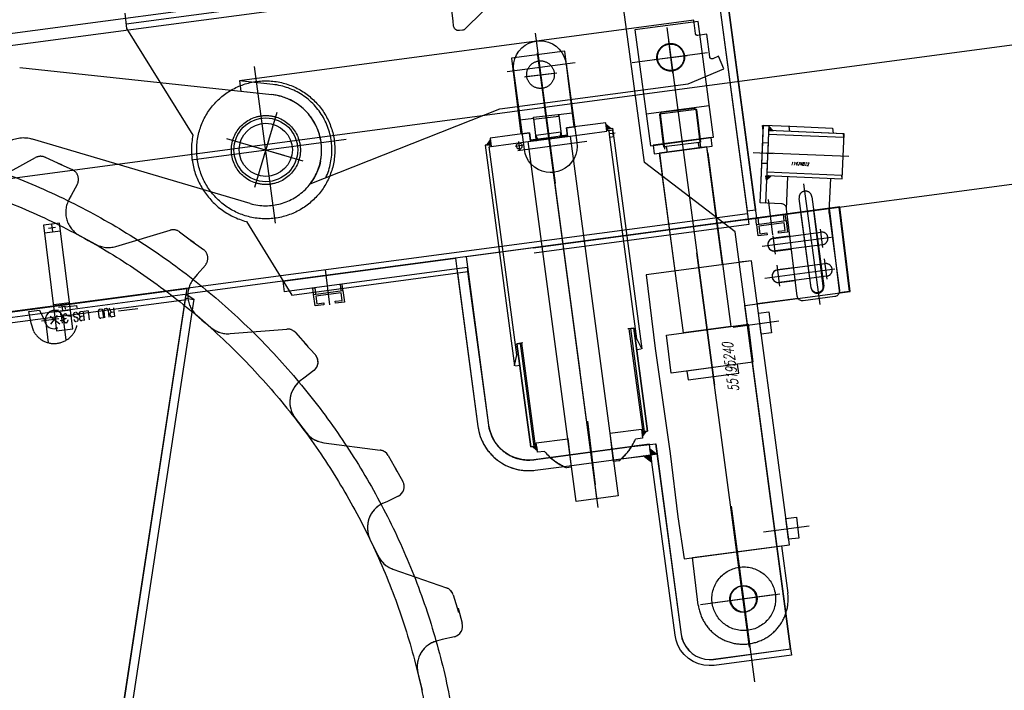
# Model space of a CAD drawing. Extents: x 26250 to 211390, y 12641 to 169243.
# Tile 111 of 132: x 195565 to 196491, y 26392 to 27024. Entities that reach past the tile are written whole.
import ezdxf
from ezdxf.enums import TextEntityAlignment as Align

# ---------------------------------------------------------------- set-up
doc = ezdxf.new("R2010")
doc.units = 0
doc.header["$LTSCALE"] = 212.5
doc.linetypes.add('CENTER', pattern=[50.5, 30, -9, 2.5, -9])
doc.linetypes.add('HIDDEN', pattern=[12.6, 8.4, -4.2])
for name, color, linetype in [('11', 7, 'CONTINUOUS'), ('200', 7, 'CONTINUOUS'), ('6', 14, 'CONTINUOUS')]:
    doc.layers.add(name, color=color, linetype=linetype)
doc.styles.get("Standard").update_dxf_attribs({"font": 'txt', "bigfont": 'bigfont'})

# ---------------------------------------------------------------- blocks, each defined once
blk = doc.blocks.new('*G73')
at = {"layer": '11', "color": 7, "linetype": 'CENTER'}
for p, q in [((193928.87, 26657.78), (201867.17, 27716.97)), ((196069, 26870.17), (196050.11, 27011.74)), ((196173.66, 27016.87), (196218.59, 26680.13)), ((196175.4, 27004.01), (196179.1, 26973.85)), ((196063.25, 26909.72), (196052.13, 26993.06)), ((196141.03, 26984.04), (196212.07, 26993.52)), ((196161.82, 26986.84), (196192.99, 26990.67)), ((195805.49, 26832.69), (195785.79, 26980.35)), ((196023.63, 26975.45), (196087.37, 26983.96)), ((196056.79, 26958.13), (196053.24, 26987.05)), ((196039.87, 26970.57), (196070.22, 26974.3)), ((196040.6, 26970.67), (196070.28, 26974.31)), ((196076.02, 26814.37), (196058.39, 26946.16)), ((195785.98, 26866.39), (195806.9, 26937.25)), ((196109.28, 26564.74), (196059.18, 26940.22)), ((196060.02, 26933.92), (196062.7, 26912.08)), ((196060.02, 26933.92), (196062.7, 26912.08)), ((196092.18, 26692.89), (196060.12, 26933.19)), ((196125.28, 26917.4), (196119.38, 26916.68)), ((195726.29, 26892.38), (195871.79, 26911.79)), ((195759.42, 26912.45), (195831.17, 26891.27)), ((195792.65, 26888.96), (195799.33, 26911.61)), ((196039.54, 26905.96), (196031.21, 26904.94)), ((196033.55, 26901.11), (196098.51, 26909.78)), ((196035.44, 26900.77), (196034.37, 26909.45)), ((195783.78, 26905.26), (195813.14, 26896.59)), ((196302.57, 26869.58), (196317.74, 26755.9)), ((196269.24, 26854.92), (196273.35, 26821.49)), ((195598.33, 26828.55), (195591.76, 26827.74)), ((195594.63, 26831.42), (195595.44, 26824.85)), ((196320.62, 26809.82), (196318.51, 26826.99)), ((196263.57, 26810.84), (196328.87, 26819.55)), ((196276.08, 26803.39), (196273.97, 26820.57)), ((196098.29, 26647.12), (196076.58, 26809.79)), ((196251.55, 26433.16), (196201.97, 26804.77)), ((196324.62, 26779.79), (196322.28, 26798.88)), ((195852.14, 26788.97), (195856.25, 26755.54)), ((196266.11, 26780.91), (196331.88, 26789.69)), ((196280.08, 26773.36), (196277.68, 26792.93)), ((195573.17, 26749.32), (195583.11, 26750.54)), ((195575.38, 26738.41), (195573.17, 26749.32)), ((195583.11, 26750.54), (195588.05, 26741.07)), ((195607.74, 26754.06), (195601.17, 26753.25)), ((195604.04, 26756.93), (195604.85, 26750.36)), ((195607.43, 26753.77), (195617.98, 26755.07)), ((195607.71, 26751.49), (195607.43, 26753.77)), ((195617.98, 26755.07), (195618.25, 26752.86)), ((195675.98, 26752.03), (195657.58, 26749.77)), ((195601.5, 26742.36), (195585.24, 26740.36)), ((195588.84, 26740.77), (195589.14, 26738.3)), ((195602.53, 26737.55), (195593.35, 26744.62)), ((195600.02, 26745.66), (195593.62, 26737.35)), ((195606.4, 26737.63), (195605.75, 26742.91)), ((196279.1, 26740.19), (196236.14, 26734.46)), ((195577.91, 26730.48), (195575.38, 26738.41)), ((195589.14, 26738.3), (195591.54, 26719.96)), ((195608.27, 26722.44), (195606.4, 26737.63)), ((196138.11, 26733.1), (196151.07, 26635.96)), ((196050.27, 26622.51), (196037.31, 26719.65)), ((196105.62, 26592.14), (196099.31, 26643.56)), ((196106.78, 26586.09), (196099.43, 26645.98)), ((196102.33, 26616.83), (196107.7, 26573.06)), ((196256.66, 26400.41), (196234.57, 26565.98)), ((196307.63, 26547.27), (196264.67, 26541.54)), ((196205.57, 26473.3), (196280.13, 26483.25)), ((196274.61, 26482.33), (196214.51, 26474.31))]:
    blk.add_line(p, q, dxfattribs=at)
at = {"layer": '11', "color": 7, "linetype": 'CONTINUOUS'}
for p, q in [((196258.25, 26837.43), (201869.22, 27586.09)), ((196215.94, 27094.09), (196250.32, 26836.37)), ((196223.87, 27095.15), (196258.25, 26837.43)), ((196120.17, 27086.35), (194263.5, 26838.62)), ((196216.98, 27086.24), (196249.26, 26844.3)), ((196257.21, 26845.28), (196224.92, 27087.22)), ((196051.13, 27004.08), (196051.1, 27004.34)), ((196078.92, 26982.83), (196089.1, 26908.52)), ((196039.8, 26901.94), (196029.62, 26976.25)), ((196067.6, 26880.7), (196067.63, 26880.44)), ((196246.85, 26835.91), (196335.65, 26847.76)), ((196249.26, 26844.3), (196257.21, 26845.28)), ((196285.28, 26841.04), (196283.23, 26840.78)), ((196286.01, 26835.08), (196285.28, 26841.04)), ((196296.57, 26763.75), (196287.05, 26841.26)), ((196300.07, 26843.01), (196311.98, 26844.47)), ((196309.56, 26771.83), (196300.07, 26843.01)), ((196311.98, 26844.47), (196320.72, 26773.26)), ((196326.53, 26846.54), (196327.11, 26841.75)), ((196327.11, 26841.75), (196336.04, 26769.02)), ((196335.65, 26847.76), (196345.42, 26768.15)), ((195602.03, 26832.64), (195587.15, 26830.81)), ((195614.61, 26733.1), (195602.03, 26832.64)), ((196250.32, 26836.37), (195722.45, 26765.94)), ((196048.12, 26809.39), (196250.32, 26836.37)), ((196250.32, 26836.37), (196250.93, 26831.41)), ((196257.53, 26837.33), (196259.45, 26837.57)), ((196258.26, 26831.38), (196257.53, 26837.33)), ((196258.37, 26831.39), (196286.01, 26835.08)), ((196259.45, 26837.57), (196260.18, 26831.63)), ((196284.37, 26832.84), (196260.47, 26829.91)), ((196283.23, 26840.78), (196283.97, 26834.81)), ((196285.23, 26825.83), (196284.37, 26832.84)), ((196286.01, 26835.08), (196287.35, 26824.16)), ((195587.15, 26830.81), (195599.37, 26731.23)), ((195588.07, 26823.48), (195602.96, 26825.31)), ((196250.93, 26831.41), (196048.78, 26804.44)), ((196259.7, 26820.56), (196258.37, 26831.39)), ((196260.47, 26829.91), (196261.36, 26822.71)), ((196261.36, 26822.71), (196267.87, 26823.58)), ((196267.87, 26823.58), (196268.12, 26821.6)), ((196278.8, 26825.04), (196285.23, 26825.83)), ((196279.03, 26823.14), (196278.8, 26825.04)), ((196287.35, 26824.16), (196279.03, 26823.14)), ((196268.12, 26821.6), (196259.7, 26820.56)), ((196288.97, 26820.28), (196274.07, 26818.45)), ((196275.61, 26806.39), (196290.58, 26808.23)), ((196253.4, 26797.29), (196241.86, 26795.87)), ((196289.13, 26529.54), (196253.4, 26797.29)), ((195976.63, 26785.73), (195995.97, 26641.09)), ((196006.28, 26642.45), (195986.59, 26787.06)), ((196292.94, 26790.54), (196278.04, 26788.71)), ((196279.58, 26776.65), (196294.55, 26778.49)), ((194792.71, 26647.06), (195722.06, 26771.06)), ((195722.06, 26771.06), (195609.42, 26033.47)), ((195840.43, 26771.38), (195842.35, 26771.62)), ((195841.16, 26765.42), (195840.43, 26771.38)), ((195841.27, 26765.44), (195868.91, 26769.13)), ((195842.35, 26771.62), (195843.08, 26765.68)), ((195867.27, 26766.89), (195843.37, 26763.96)), ((195868.18, 26775.08), (195866.14, 26774.83)), ((195866.14, 26774.83), (195866.87, 26768.86)), ((195868.13, 26759.88), (195867.27, 26766.89)), ((195868.91, 26769.13), (195868.18, 26775.08)), ((195868.91, 26769.13), (195870.25, 26758.21)), ((196345.42, 26768.15), (196335.97, 26766.99)), ((195596.61, 26755.92), (195611.49, 26757.75)), ((195609.42, 26033.47), (195721.24, 26765.67)), ((195728.62, 26760.98), (195617.3, 26032.26)), ((195721.24, 26765.67), (195728.62, 26760.98)), ((195842.6, 26754.61), (195841.27, 26765.44)), ((195843.37, 26763.96), (195844.26, 26756.76)), ((195844.26, 26756.76), (195850.77, 26757.63)), ((195850.77, 26757.63), (195851.02, 26755.64)), ((195861.7, 26759.09), (195868.13, 26759.88)), ((195861.93, 26757.19), (195861.7, 26759.09)), ((195870.25, 26758.21), (195861.93, 26757.19)), ((196297.26, 26761.72), (196258.83, 26756.59)), ((196331.86, 26763.47), (196302.13, 26759.45)), ((195597.46, 26749.14), (195612.35, 26750.97)), ((195851.02, 26755.64), (195842.6, 26754.61)), ((196260.12, 26747.74), (196269.94, 26748.95)), ((196269.94, 26748.95), (196272.37, 26729.2)), ((195731.54, 26745.56), (195744.51, 26734.45)), ((196261.34, 26737.82), (196260.12, 26747.74)), ((195599.37, 26731.23), (195614.61, 26733.1)), ((195762.77, 26728.52), (195816.09, 26732.79)), ((196262.65, 26728.01), (196261.34, 26737.82)), ((195824.35, 26729.48), (195835.76, 26716.48)), ((196272.37, 26729.2), (196262.65, 26728.01)), ((195835.76, 26716.48), (195833.1, 26719.38)), ((195833.1, 26719.38), (195842.92, 26708.43)), ((195841.58, 26693.82), (195832.13, 26686.55)), ((195832.13, 26686.55), (195828.71, 26683.94)), ((195824, 26648.85), (195834.38, 26635.29)), ((195851.01, 26625.69), (195904.05, 26618.79)), ((196157.39, 26624.28), (196048.58, 26609.76)), ((196158.61, 26614.36), (196157.39, 26624.28)), ((195911.45, 26613.83), (195919.9, 26598.74)), ((196077.1, 26603.2), (196158.61, 26614.36)), ((196158.61, 26614.35), (196164.55, 26615.14)), ((196181.63, 26444.38), (196158.61, 26614.35)), ((196164.55, 26615.14), (196187.24, 26445.13)), ((195919.9, 26598.74), (195917.9, 26602.13)), ((195917.9, 26602.13), (195925.23, 26589.37)), ((196049.9, 26599.86), (196077.1, 26603.2)), ((195920.88, 26575.37), (195910.13, 26570.21)), ((195910.13, 26570.21), (195906.24, 26568.38)), ((196285.91, 26554.46), (196295.73, 26555.67)), ((196287.13, 26544.54), (196285.91, 26554.46)), ((196295.73, 26555.67), (196298.16, 26535.92)), ((196288.44, 26534.73), (196287.13, 26544.54)), ((196298.16, 26535.92), (196288.44, 26534.73)), ((195894.33, 26535.03), (195901.67, 26519.6)), ((196277.59, 26528.12), (196289.13, 26529.54)), ((195915.94, 26506.76), (195966.39, 26488.98)), ((195972.59, 26482.59), (195977.72, 26466.08)), ((195977.72, 26466.08), (195977.25, 26469.9)), ((195977.25, 26469.9), (195980.99, 26455.8)), ((195973.83, 26443.01), (195962.24, 26440.21)), ((195962.24, 26440.21), (195958.05, 26439.22)), ((196217.61, 26421.66), (196290.28, 26431.64)), ((196291.01, 26425.69), (196218.37, 26415.99)), ((196290.28, 26431.64), (196291.01, 26425.69)), ((195939.47, 26409.08), (195943.44, 26392.46))]:
    blk.add_line(p, q, dxfattribs=at)
at = {"layer": '11', "color": 7, "linetype": 'HIDDEN'}
for p, q in [((196152.6, 26889.72), (196120.7, 27128.8)), ((196094.7, 27125.61), (195984.88, 27016.68)), ((194264.95, 26827.72), (196216.73, 27088.14)), ((196224.92, 27087.22), (196257.2, 26845.36)), ((195972.51, 27023.27), (195966.66, 27070.91)), ((195664.83, 27020.56), (195967.38, 27060.92)), ((195663.51, 27030.47), (195665.27, 27016.08)), ((196199.08, 27023.89), (195771.51, 26966.85)), ((195973.12, 27018.31), (195972.51, 27023.27)), ((196203.18, 27022.66), (196143.71, 27014.72)), ((196200.64, 27011.19), (196199.08, 27023.89)), ((196217.73, 26913.57), (196203.18, 27022.66)), ((195665.27, 27016.08), (195727.66, 26915.54)), ((195981.29, 27014.38), (195978.67, 27014.06)), ((196143.71, 27014.72), (196158.26, 26905.63)), ((196211.57, 27010.63), (196202.85, 27009.56)), ((196214.21, 26989.19), (196211.57, 27010.63)), ((196077.88, 26994.8), (196027.57, 26988.1)), ((196086.65, 26923.35), (196077.88, 26994.8)), ((196222.47, 26989.91), (196216.93, 26987.61)), ((196227.47, 26977.91), (196222.47, 26989.91)), ((196027.57, 26988.1), (196036.34, 26916.64)), ((195564.62, 26979.28), (195801.97, 26953.74)), ((196193.71, 26963.86), (196227.47, 26977.91)), ((195771.51, 26966.85), (195772.72, 26956.96)), ((195803.04, 26963.33), (195771.51, 26966.83)), ((196016.66, 26940.24), (196193.71, 26963.86)), ((195772.72, 26956.96), (195801.97, 26953.74)), ((196213.77, 26943.3), (196154.29, 26935.37)), ((195837.96, 26869.53), (196016.66, 26940.24)), ((196048.3, 26932.36), (196071.03, 26935.15)), ((196071.03, 26935.15), (196072.15, 26933.72)), ((196084.93, 26936.23), (196071.62, 26934.6)), ((196072.08, 26934.26), (196073.63, 26921.61)), ((196072.15, 26933.72), (196073.98, 26918.83)), ((196086.66, 26923.27), (196084.93, 26936.23)), ((196201.68, 26939.72), (196166.94, 26935.46)), ((196201.67, 26939.67), (196166.94, 26935.41)), ((196167.31, 26935.08), (196168.7, 26937.29)), ((196171.09, 26904.28), (196167.31, 26935.08)), ((196167.59, 26935.53), (196171.66, 26902.34)), ((196168.7, 26937.29), (196199.47, 26941.06)), ((196199.47, 26941.06), (196201.67, 26939.67)), ((196205.83, 26903.9), (196201.43, 26939.69)), ((196201.67, 26939.67), (196205.46, 26908.85)), ((196048.66, 26931.39), (196035.35, 26929.76)), ((196035.35, 26929.76), (196036.96, 26916.72)), ((196048.52, 26930.56), (196048.3, 26932.36)), ((196048.36, 26930.54), (196072.18, 26933.47)), ((196050.05, 26918.46), (196048.46, 26931.36)), ((196050.35, 26915.68), (196048.52, 26930.56)), ((196116.39, 26927.31), (196079.22, 26922.35)), ((196117.45, 26919.38), (196116.39, 26927.31)), ((196262.56, 26872.68), (196264.73, 26924.9)), ((196264.53, 26919.91), (196263.92, 26924.8)), ((196263.92, 26924.8), (196269.73, 26924.7)), ((196264.73, 26924.9), (196289.71, 26923.87)), ((196269.73, 26924.7), (196266.66, 26851.49)), ((196044.52, 26917.72), (196007.35, 26912.76)), ((196036.96, 26916.72), (196044.53, 26917.65)), ((196044.53, 26917.65), (196045.38, 26910.78)), ((196045.43, 26910.97), (196044.6, 26917.73)), ((196045.58, 26909.79), (196044.61, 26917.73)), ((196045.58, 26909.79), (196044.61, 26917.73)), ((196050.91, 26911.46), (196050.05, 26918.46)), ((196050.35, 26915.68), (196074.17, 26918.6)), ((196052.13, 26912.43), (196050.35, 26915.68)), ((196080.07, 26915.41), (196062.8, 26913.1)), ((196073.98, 26918.83), (196073.48, 26915.28)), ((196073.48, 26915.28), (196073.51, 26915.05)), ((196073.63, 26921.61), (196074.48, 26914.66)), ((196074.48, 26914.66), (196080.15, 26915.36)), ((196079.22, 26922.35), (196080.28, 26914.42)), ((196079.22, 26922.35), (196080.19, 26914.41)), ((196079.22, 26922.35), (196080.07, 26915.41)), ((196079.29, 26922.36), (196086.66, 26923.27)), ((196080.15, 26915.36), (196079.29, 26922.36)), ((196080.19, 26914.41), (196117.45, 26919.38)), ((196117.18, 26921.37), (196118.17, 26921.49)), ((196118.18, 26921.5), (196122.64, 26922.05)), ((196118.42, 26919.56), (196118.18, 26921.5)), ((196119.92, 26919.74), (196118.42, 26919.56)), ((196120.22, 26913.7), (196119.49, 26919.66)), ((196122.96, 26920.12), (196119.92, 26919.74)), ((196122.64, 26922.05), (196150.37, 26714.23)), ((196123.7, 26914.13), (196122.96, 26920.12)), ((196262.56, 26872.68), (196264.53, 26919.91)), ((196269.53, 26919.79), (196269.06, 26908.71)), ((196269.53, 26919.78), (196269.39, 26916.55)), ((196269.39, 26916.55), (196340.44, 26913.57)), ((196340.59, 26916.81), (196269.53, 26919.79)), ((196340.05, 26916.74), (196269.53, 26919.78)), ((196289.51, 26918.95), (196288.92, 26923.77)), ((196289.71, 26923.87), (196329.69, 26922.18)), ((196329.69, 26922.18), (196330.29, 26917.37)), ((196338.82, 26874.46), (196340.59, 26916.81)), ((196340.44, 26913.57), (196340.05, 26916.74)), ((195781.58, 26851.17), (195576.73, 26911.65)), ((196007.19, 26906.69), (196002.69, 26906.14)), ((196002.69, 26906.14), (196030.43, 26698.22)), ((196007.16, 26906.68), (196008.15, 26906.81)), ((196007.43, 26904.69), (196007.19, 26906.69)), ((196007.35, 26912.76), (196008.33, 26904.82)), ((196008.33, 26904.82), (196045.58, 26909.79)), ((196043.1, 26909.46), (196082.75, 26914.75)), ((196088.34, 26570.47), (196043.1, 26909.46)), ((196045.38, 26910.78), (196050.91, 26911.46)), ((196062.8, 26913.1), (196045.43, 26910.97)), ((196080.28, 26914.42), (196045.58, 26909.79)), ((196075, 26913.7), (196050.85, 26910.5)), ((196052.16, 26912.19), (196052.13, 26912.43)), ((196082.75, 26914.75), (196127.98, 26575.76)), ((196120.22, 26913.7), (196123.7, 26914.13)), ((196145.59, 26723.54), (196120.22, 26913.7)), ((196158.26, 26905.63), (196217.73, 26913.57)), ((196215.41, 26913.26), (196160.8, 26905.97)), ((196160.8, 26905.97), (196161.78, 26897.99)), ((196204.3, 26908.69), (196171.05, 26904.61)), ((196203.43, 26907.57), (196203.79, 26904.59)), ((196205.46, 26908.85), (196204.29, 26908.71)), ((196216.38, 26905.32), (196215.41, 26913.26)), ((196263.24, 26888.99), (196264.05, 26908.57)), ((196264.05, 26908.57), (196269.05, 26908.37)), ((196269.06, 26908.71), (196268.22, 26888.42)), ((196269.05, 26908.37), (196268.22, 26888.79)), ((196006.43, 26904.57), (196007.43, 26904.69)), ((196032.6, 26708.47), (196006.43, 26904.57)), ((196161.78, 26897.99), (196216.38, 26905.32)), ((196211.47, 26904.61), (196166.8, 26898.64)), ((196166.8, 26898.64), (196169.24, 26878.79)), ((196181.61, 26787.71), (196166.81, 26898.64)), ((196172.58, 26904.47), (196171.09, 26904.28)), ((196206.45, 26903.91), (196171.75, 26899.3)), ((196171.75, 26899.3), (196173.24, 26899.49)), ((196174.11, 26900.63), (196173.74, 26903.6)), ((196204.96, 26903.73), (196206.45, 26903.91)), ((196226.2, 26793.66), (196211.4, 26904.6)), ((196212.22, 26898.5), (196211.47, 26904.61)), ((196212.22, 26898.5), (196234.01, 26735.14)), ((196254.99, 26899.13), (196273.75, 26898.37)), ((196345.15, 26895.38), (196267.25, 26898.64)), ((195532.65, 26868.8), (195579.62, 26894.4)), ((195588.52, 26894.73), (195604.22, 26887.5)), ((195604.22, 26887.5), (195600.61, 26889.06)), ((195600.61, 26889.06), (195614.04, 26883.05)), ((196237.99, 26824.43), (196152.6, 26889.72)), ((196268.22, 26888.79), (196263.24, 26888.99)), ((196268.22, 26888.42), (196267.77, 26877.44)), ((196189.42, 26729.19), (196169.46, 26878.82)), ((196267.9, 26880.67), (196267.77, 26877.44)), ((196338.43, 26877.63), (196267.9, 26880.67)), ((195618.76, 26869.16), (195613.09, 26858.68)), ((196261.68, 26851.7), (196262.56, 26872.68)), ((196261.68, 26851.7), (196262.56, 26872.68)), ((196267.77, 26877.44), (196338.82, 26874.46)), ((196267.77, 26877.44), (196338.82, 26874.46)), ((196286.46, 26845.66), (196287.75, 26876.6)), ((196327.72, 26874.92), (196326.39, 26843.42)), ((196338.82, 26874.46), (196338.43, 26877.63)), ((195613.09, 26858.68), (195611.02, 26854.9)), ((196281.68, 26850.86), (196261.68, 26851.7)), ((196266.66, 26851.49), (196261.68, 26851.7)), ((196309.57, 26771.77), (196298.33, 26856.02)), ((196310.23, 26857.55), (196321.46, 26773.35)), ((196249.66, 26841.33), (194297.77, 26581.76)), ((196336.48, 26847.86), (195984.74, 26800.93)), ((196287.11, 26840.77), (196286.51, 26845.66)), ((196326.46, 26841.67), (196336.17, 26769.04)), ((196346.25, 26768.25), (196336.48, 26847.86)), ((195778.04, 26834.14), (195820.74, 26764.93)), ((196296.57, 26763.75), (196287.11, 26840.77)), ((195655.08, 26810.76), (195706.35, 26826.02)), ((195715.12, 26824.5), (195728.98, 26814.16)), ((196290.4, 26431.66), (196237.99, 26824.43)), ((196274.09, 26818.29), (196318.69, 26824.24)), ((195620.99, 26820.93), (195635.99, 26812.76)), ((195728.98, 26814.16), (195725.77, 26816.43)), ((195725.77, 26816.43), (195737.66, 26807.76)), ((196320.22, 26812.34), (196275.67, 26806.4)), ((195812.77, 26777.99), (195974.82, 26799.61)), ((195974.82, 26799.61), (195976.15, 26789.7)), ((195984.74, 26800.93), (196005.89, 26642.41)), ((196253.4, 26797.29), (196154.28, 26784.06)), ((196289.12, 26529.66), (196253.4, 26797.29)), ((195739.38, 26793.2), (195731.66, 26784.12)), ((195976.15, 26789.7), (195813.99, 26768.07)), ((195820.74, 26764.93), (195986.59, 26787.06)), ((195986.08, 26790.87), (195976.15, 26789.65)), ((195976.15, 26789.65), (195995.97, 26641.09)), ((196006.28, 26642.45), (195986.08, 26790.87)), ((195986.59, 26787.06), (196005.89, 26642.41)), ((196278.06, 26788.56), (196322.66, 26794.51)), ((195731.66, 26784.12), (195728.85, 26780.86)), ((195813.99, 26768.07), (195812.77, 26777.99)), ((196154.28, 26784.06), (196162.81, 26714.59)), ((196324.18, 26782.61), (196279.64, 26776.66)), ((196247.13, 26755.03), (196346.25, 26768.25)), ((194789.89, 26636.47), (195721.65, 26760.79)), ((194796.06, 26642.33), (195722.45, 26765.94)), ((195720.6, 26761.85), (195728.51, 26760.65)), ((196331.86, 26763.47), (196302.13, 26759.45)), ((196290.28, 26431.64), (196247.13, 26755.03)), ((195731.54, 26745.56), (195744.51, 26734.45)), ((195762.77, 26728.52), (195816.09, 26732.79)), ((196142.72, 26733.71), (196137.16, 26733.03)), ((196139.75, 26733.31), (196142.73, 26733.68)), ((196152.71, 26636.21), (196139.75, 26733.31)), ((196155.69, 26636.52), (196142.72, 26733.71)), ((196142.73, 26733.68), (196155.68, 26636.57)), ((196173.44, 26727.05), (196250.38, 26737.32)), ((196234.01, 26735.14), (196189.42, 26729.19)), ((196250.38, 26737.32), (196254.77, 26701.6)), ((195824.35, 26729.48), (195835.76, 26716.48)), ((196145.59, 26723.54), (196144.11, 26723.36)), ((196150.37, 26714.22), (196145.59, 26723.54)), ((196177.83, 26691.32), (196173.44, 26727.05)), ((195835.76, 26716.48), (195833.1, 26719.38)), ((195833.1, 26719.38), (195842.92, 26708.43)), ((196038.25, 26719.77), (196032.7, 26719.03)), ((196032.7, 26719.03), (196035.68, 26719.4)), ((196045.65, 26621.92), (196032.7, 26719.03)), ((196032.7, 26719.03), (196045.66, 26621.89)), ((196035.68, 26719.4), (196048.63, 26622.29)), ((196145.41, 26713.57), (196149.52, 26714.07)), ((196150.37, 26714.23), (196150.37, 26714.22)), ((196162.81, 26714.59), (196176.77, 26615.55)), ((196030.43, 26698.23), (196032.6, 26708.47)), ((196034.08, 26708.67), (196032.59, 26708.48)), ((195841.58, 26693.82), (195832.13, 26686.55)), ((196030.43, 26698.22), (196030.43, 26698.23)), ((196031.28, 26698.34), (196035.39, 26698.84)), ((196254.77, 26701.6), (196177.83, 26691.32)), ((196240.37, 26699.67), (196192.7, 26693.31)), ((196192.7, 26693.31), (196193.73, 26684.89)), ((196241.4, 26691.25), (196240.37, 26699.67)), ((195832.13, 26686.55), (195828.71, 26683.94)), ((196193.73, 26684.89), (196241.4, 26691.25)), ((195824, 26648.85), (195834.38, 26635.29)), ((196120.1, 26634.87), (196149.87, 26638.52)), ((196149.87, 26638.52), (196150.93, 26629.9)), ((196050.71, 26625.61), (196080.49, 26629.27)), ((196080.45, 26629.58), (196083.74, 26602.78)), ((196123.66, 26608.15), (196120.38, 26634.9)), ((196150.93, 26629.9), (196144.15, 26629.07)), ((196150.23, 26635.85), (196155.69, 26636.52)), ((196155.68, 26636.57), (196152.71, 26636.21)), ((195851.01, 26625.69), (195904.05, 26618.79)), ((196048.63, 26622.29), (196045.65, 26621.92)), ((196045.66, 26621.89), (196051.12, 26622.56)), ((196051.89, 26616.76), (196050.71, 26625.61)), ((196064.58, 26611.74), (196140.74, 26622.07)), ((196157.39, 26624.28), (196140.6, 26622.21)), ((196140.62, 26622.05), (196157.66, 26624.14)), ((196140.74, 26622.07), (196157.78, 26624.16)), ((196158.64, 26614.06), (196157.39, 26624.28)), ((196157.66, 26624.14), (196163.26, 26624.83)), ((196157.78, 26624.16), (196163.38, 26624.85)), ((196163.26, 26624.83), (196187.24, 26445.13)), ((196163.38, 26624.85), (196187.36, 26445.15)), ((195911.45, 26613.83), (195919.9, 26598.74)), ((196064.44, 26611.87), (196048.57, 26609.77)), ((196048.58, 26609.77), (196052.11, 26610.2)), ((196048.7, 26609.79), (196052.23, 26610.22)), ((196058.77, 26617.6), (196051.89, 26616.76)), ((196052.11, 26610.2), (196064.46, 26611.72)), ((196052.23, 26610.22), (196064.58, 26611.74)), ((196130.74, 26610.63), (196158.64, 26614.06)), ((196176.77, 26615.55), (196184.08, 26556)), ((195919.9, 26598.74), (195917.9, 26602.13)), ((195917.9, 26602.13), (195925.23, 26589.37)), ((196049.9, 26599.86), (196077.1, 26603.2)), ((196083.74, 26602.78), (196079.21, 26602.22)), ((196128.47, 26608.74), (196123.66, 26608.15)), ((195920.88, 26575.37), (195910.13, 26570.21)), ((196127.98, 26575.76), (196088.34, 26570.47)), ((195910.13, 26570.21), (195906.24, 26568.38)), ((196184.08, 26556), (196189.99, 26516.43)), ((195894.33, 26535.03), (195901.67, 26519.6)), ((196189.99, 26516.43), (196289.12, 26529.66)), ((196197.89, 26517.49), (196281.68, 26528.67)), ((196281.68, 26528.67), (196287.63, 26484.07)), ((196203.38, 26472.82), (196197.89, 26517.49)), ((195915.94, 26506.76), (195966.39, 26488.98)), ((195972.59, 26482.59), (195977.72, 26466.08)), ((195977.72, 26466.08), (195977.25, 26469.9)), ((195977.25, 26469.9), (195980.99, 26455.8)), ((195973.83, 26443.01), (195962.24, 26440.21)), ((195962.24, 26440.21), (195958.05, 26439.22)), ((196217.61, 26421.66), (196290.28, 26431.64)), ((196217.72, 26421.68), (196290.4, 26431.66)), ((195939.47, 26409.08), (195943.44, 26392.46))]:
    blk.add_line(p, q, dxfattribs=at)
for points in [[(195978.67, 27014.06), (195977.95, 27014.01), (195977.19, 27014.07), (195976.43, 27014.25), (195975.68, 27014.57), (195975, 27015.01), (195974.39, 27015.56), (195973.89, 27016.19), (195973.51, 27016.88), (195973.26, 27017.6), (195973.12, 27018.31)], [(195984.88, 27016.68), (195984.64, 27016.32), (195984.36, 27015.98), (195984.05, 27015.67), (195983.71, 27015.38), (195983.35, 27015.12), (195982.96, 27014.9), (195982.56, 27014.71), (195982.14, 27014.56), (195981.72, 27014.45), (195981.29, 27014.38)], [(196202.85, 27009.56), (196202.57, 27009.53), (196202.26, 27009.54), (196201.96, 27009.61), (196201.66, 27009.72), (196201.39, 27009.89), (196201.15, 27010.1), (196200.95, 27010.35), (196200.8, 27010.62), (196200.69, 27010.91), (196200.64, 27011.19)], [(196216.93, 26987.61), (196216.62, 26987.51), (196216.27, 26987.46), (196215.9, 26987.47), (196215.53, 26987.56), (196215.17, 26987.72), (196214.86, 26987.95), (196214.6, 26988.23), (196214.4, 26988.54), (196214.27, 26988.87), (196214.21, 26989.19)], [(196032.32, 26905), (196032.29, 26905.43), (196032.32, 26905.89), (196032.41, 26906.34), (196032.57, 26906.78), (196032.8, 26907.19), (196033.09, 26907.55), (196033.43, 26907.85), (196033.79, 26908.07), (196034.18, 26908.22), (196034.56, 26908.3)], [(196034.56, 26908.3), (196034.92, 26908.32), (196035.3, 26908.27), (196035.69, 26908.15), (196036.07, 26907.95), (196036.42, 26907.68), (196036.73, 26907.34), (196036.99, 26906.95), (196037.19, 26906.54), (196037.33, 26906.1), (196037.41, 26905.68)], [(196050.85, 26910.5), (196051.07, 26910.54), (196051.28, 26910.62), (196051.49, 26910.74), (196051.68, 26910.89), (196051.85, 26911.08), (196051.99, 26911.29), (196052.08, 26911.51), (196052.14, 26911.75), (196052.17, 26911.98), (196052.16, 26912.19)], [(196073.51, 26915.05), (196073.53, 26914.83), (196073.58, 26914.61), (196073.67, 26914.39), (196073.79, 26914.19), (196073.95, 26914.02), (196074.14, 26913.88), (196074.34, 26913.78), (196074.56, 26913.72), (196074.79, 26913.69), (196075, 26913.7)], [(196204.29, 26908.71), (196204.15, 26908.68), (196204.01, 26908.62), (196203.87, 26908.54), (196203.74, 26908.44), (196203.63, 26908.31), (196203.54, 26908.17), (196203.48, 26908.02), (196203.44, 26907.87), (196203.42, 26907.71), (196203.43, 26907.57)], [(196035.23, 26902.36), (196034.85, 26902.34), (196034.46, 26902.39), (196034.07, 26902.52), (196033.68, 26902.72), (196033.33, 26902.99), (196033.01, 26903.33), (196032.75, 26903.72), (196032.54, 26904.14), (196032.4, 26904.57), (196032.32, 26905)], [(196037.41, 26905.68), (196037.44, 26905.24), (196037.42, 26904.79), (196037.33, 26904.33), (196037.17, 26903.89), (196036.95, 26903.48), (196036.66, 26903.13), (196036.33, 26902.83), (196035.97, 26902.61), (196035.6, 26902.47), (196035.22, 26902.39)], [(196173.74, 26903.6), (196173.71, 26903.75), (196173.65, 26903.89), (196173.56, 26904.03), (196173.46, 26904.15), (196173.33, 26904.27), (196173.19, 26904.35), (196173.03, 26904.42), (196172.88, 26904.46), (196172.72, 26904.47), (196172.58, 26904.47)], [(196173.24, 26899.49), (196173.38, 26899.52), (196173.53, 26899.57), (196173.66, 26899.65), (196173.79, 26899.76), (196173.9, 26899.88), (196174, 26900.02), (196174.06, 26900.17), (196174.1, 26900.33), (196174.12, 26900.48), (196174.11, 26900.63)], [(196203.79, 26904.59), (196203.83, 26904.45), (196203.89, 26904.31), (196203.97, 26904.17), (196204.08, 26904.04), (196204.21, 26903.93), (196204.35, 26903.84), (196204.5, 26903.77), (196204.66, 26903.73), (196204.82, 26903.72), (196204.96, 26903.73)], [(195847.85, 26891.3), (195847.33, 26888.94), (195846.69, 26886.6), (195845.95, 26884.28), (195845.1, 26882.01), (195844.15, 26879.78), (195843.1, 26877.6), (195841.95, 26875.48), (195840.71, 26873.42), (195839.37, 26871.44), (195837.96, 26869.53)], [(196286.51, 26845.66), (196286.48, 26846.39), (196286.34, 26847.14), (196286.07, 26847.89), (196285.68, 26848.6), (196285.16, 26849.25), (196284.55, 26849.81), (196283.86, 26850.26), (196283.14, 26850.58), (196282.4, 26850.78), (196281.68, 26850.86)], [(196336.17, 26769.04), (196336.21, 26768.31), (196336.14, 26767.55), (196335.95, 26766.79), (196335.63, 26766.04), (196335.18, 26765.36), (196334.62, 26764.75), (196333.99, 26764.25), (196333.29, 26763.87), (196332.58, 26763.61), (196331.86, 26763.47)], [(196302.13, 26759.45), (196301.41, 26759.41), (196300.65, 26759.48), (196299.89, 26759.67), (196299.14, 26759.99), (196298.45, 26760.44), (196297.85, 26760.99), (196297.35, 26761.63), (196296.97, 26762.32), (196296.71, 26763.04), (196296.57, 26763.75)], [(196048.57, 26609.77), (196043.06, 26609.44), (196037.3, 26609.96), (196031.48, 26611.42), (196025.83, 26613.87), (196020.59, 26617.26), (196015.98, 26621.47), (196012.19, 26626.33), (196009.31, 26631.59), (196007.35, 26637.04), (196006.28, 26642.45)], [(196187.24, 26445.13), (196188.04, 26441.29), (196189.47, 26437.41), (196191.56, 26433.66), (196194.3, 26430.19), (196197.61, 26427.17), (196201.37, 26424.73), (196205.42, 26422.96), (196209.58, 26421.88), (196213.69, 26421.47), (196217.61, 26421.66)], [(196187.36, 26445.15), (196188.16, 26441.31), (196189.59, 26437.43), (196191.68, 26433.68), (196194.42, 26430.21), (196197.73, 26427.19), (196201.49, 26424.75), (196205.53, 26422.97), (196209.69, 26421.89), (196213.8, 26421.48), (196217.72, 26421.68)]]:
    blk.add_lwpolyline(points, dxfattribs=at)
at = {"layer": '11', "color": 7, "linetype": 'CONTINUOUS'}
for points in [[(196029.62, 26976.25), (196029.41, 26979.88), (196029.75, 26983.67), (196030.71, 26987.5), (196032.32, 26991.22), (196034.55, 26994.67), (196037.33, 26997.7), (196040.52, 27000.19), (196043.98, 27002.09), (196047.57, 27003.38), (196051.13, 27004.08)], [(196051.1, 27004.34), (196054.72, 27004.56), (196058.51, 27004.22), (196062.34, 27003.25), (196066.06, 27001.64), (196069.51, 26999.41), (196072.54, 26996.64), (196075.04, 26993.44), (196076.93, 26989.98), (196078.22, 26986.39), (196078.92, 26982.83)], [(196089.1, 26908.52), (196089.32, 26904.9), (196088.98, 26901.11), (196088.01, 26897.28), (196086.4, 26893.56), (196084.17, 26890.11), (196081.4, 26887.08), (196078.21, 26884.59), (196074.74, 26882.69), (196071.16, 26881.4), (196067.6, 26880.7)], [(196067.63, 26880.44), (196064, 26880.22), (196060.21, 26880.56), (196056.38, 26881.53), (196052.66, 26883.14), (196049.21, 26885.37), (196046.18, 26888.14), (196043.69, 26891.33), (196041.79, 26894.8), (196040.5, 26898.38), (196039.8, 26901.94)], [(196274.07, 26818.45), (196272.23, 26817.89), (196270.67, 26816.79), (196269.52, 26815.27), (196268.89, 26813.47), (196268.85, 26811.58), (196269.39, 26809.76), (196270.47, 26808.21), (196271.97, 26807.07), (196273.74, 26806.44), (196275.61, 26806.39)], [(196278.04, 26788.71), (196276.2, 26788.15), (196274.63, 26787.06), (196273.48, 26785.54), (196272.86, 26783.74), (196272.82, 26781.84), (196273.36, 26780.03), (196274.44, 26778.47), (196275.93, 26777.33), (196277.71, 26776.7), (196279.58, 26776.65)], [(196320.72, 26773.26), (196320.75, 26771.6), (196320.26, 26769.99), (196319.28, 26768.59), (196317.9, 26767.55), (196316.24, 26766.98), (196314.46, 26766.96), (196312.74, 26767.5), (196311.25, 26768.56), (196310.15, 26770.05), (196309.56, 26771.83)], [(196336.04, 26769.02), (196336.11, 26768.3), (196336.06, 26767.54), (196335.88, 26766.78), (196335.58, 26766.04), (196335.14, 26765.35), (196334.6, 26764.75), (196333.97, 26764.25), (196333.29, 26763.87), (196332.58, 26763.61), (196331.86, 26763.47)], [(196302.13, 26759.45), (196301.41, 26759.41), (196300.65, 26759.48), (196299.89, 26759.67), (196299.14, 26759.99), (196298.45, 26760.44), (196297.85, 26760.99), (196297.35, 26761.63), (196296.97, 26762.32), (196296.71, 26763.04), (196296.57, 26763.75)], [(196048.58, 26609.76), (196043.07, 26609.43), (196037.31, 26609.95), (196031.48, 26611.41), (196025.83, 26613.86), (196020.59, 26617.26), (196015.99, 26621.47), (196012.19, 26626.33), (196009.31, 26631.59), (196007.35, 26637.04), (196006.28, 26642.45)], [(196218.37, 26415.99), (196213.58, 26415.71), (196208.58, 26416.16), (196203.52, 26417.43), (196198.61, 26419.56), (196194.06, 26422.5), (196190.06, 26426.16), (196186.76, 26430.38), (196184.26, 26434.95), (196182.56, 26439.68), (196181.63, 26444.38)], [(196187.24, 26445.13), (196188.04, 26441.29), (196189.47, 26437.41), (196191.56, 26433.66), (196194.3, 26430.19), (196197.61, 26427.17), (196201.37, 26424.73), (196205.42, 26422.96), (196209.58, 26421.88), (196213.69, 26421.47), (196217.61, 26421.66)]]:
    blk.add_lwpolyline(points, dxfattribs=at)
at = {"layer": '11', "color": 7, "linetype": 'CENTER'}
for points in [[(195605.75, 26742.91), (195604.93, 26745.52), (195603.35, 26747.74), (195601.18, 26749.35), (195598.64, 26750.21), (195595.97, 26750.24), (195593.43, 26749.45), (195591.28, 26747.92), (195589.71, 26745.82), (195588.88, 26743.36), (195588.84, 26740.77)], [(195588.05, 26741.07), (195588.37, 26739.47), (195588.98, 26737.95), (195589.87, 26736.56), (195591.01, 26735.36), (195592.36, 26734.39), (195593.88, 26733.68), (195595.51, 26733.27), (195597.2, 26733.17), (195598.88, 26733.38), (195600.51, 26733.91)]]:
    blk.add_lwpolyline(points, dxfattribs=at)
at = {"layer": '11', "color": 7, "linetype": 'HIDDEN'}
for centre, radius in [((196177.41, 26988.92), 13), ((196177.41, 26988.92), 12.5), ((196054.86, 26972.57), 13), ((196054.86, 26972.57), 13), ((195796.28, 26901.72), 65), ((195796.36, 26901.54), 32.5), ((195317.39, 26257.31), 640), ((195317.39, 26257.31), 330), ((196246.21, 26478.73), 30), ((196246.21, 26478.73), 30), ((196245.5, 26478.45), 12.5)]:
    blk.add_circle(centre, radius, dxfattribs=at)
at = {"layer": '11', "color": 7, "linetype": 'CONTINUOUS'}
for centre, radius in [((195796.28, 26901.72), 30), ((195796.28, 26901.72), 25), ((196246.21, 26478.73), 12.5)]:
    blk.add_circle(centre, radius, dxfattribs=at)
at = {"layer": '11', "color": 7, "linetype": 'CENTER'}
blk.add_circle((195317.39, 26257.31), 664.3, dxfattribs=at)
at = {"layer": '11', "color": 7, "linetype": 'HIDDEN'}
for centre, radius, start, end in [((195796.36, 26901.54), 62.15, -24.89944, 83.83197), ((195796.36, 26901.54), 52.5, -106.35345, 83.8678), ((195796.36, 26901.54), 52.5, -11.24481, 83.86273), ((195796.28, 26901.72), 70, 168.6104, -105.10385), ((195568.24, 26882.88), 29.99, 73.55544, 163.55392), ((195584.4, 26885.61), 10, 65.71695, 118.5919), ((195609.96, 26873.92), 10, -28.40546, 65.88989), ((196304.28, 26856.82), 6, 7, -172.40259), ((195632.95, 26842.89), 25, 151.28868, -118.5784), ((196336.98, 26842.97), 10.59, 177.55644, -173.00023), ((195709.2, 26816.43), 10.01, 53.73091, 106.55113), ((196319.48, 26818.3), 6, -83, 97.612), ((196274.88, 26812.35), 6, 97.58088, -82.39029), ((195647.94, 26834.72), 25.01, -118.55661, -73.41675), ((195731.63, 26799.67), 10.09, -39.82666, 53.33389), ((196278.85, 26782.61), 6, 97.58088, -82.39014), ((196323.45, 26788.56), 6, -83, 97.61212), ((195747.79, 26764.55), 25, 139.27765, -130.56381), ((196315.52, 26772.56), 6, -172.40256, 7.59744), ((195760.77, 26753.45), 25.01, -130.55849, -85.41907), ((195816.89, 26722.82), 10, 41.7093, 94.58765), ((195835.47, 26701.75), 10.01, -52.38092, 41.86163), ((195843.85, 26664.05), 25, 127.27002, -142.55778), ((196043.55, 26647.44), 48, -172.39893, -82.39893), ((196043.66, 26647.57), 38.12, -172.22018, -82.39908), ((196043.55, 26647.44), 38, -172.39954, -82.40182), ((195854.23, 26650.48), 25, -142.56808, -97.41293), ((196098.11, 26648.47), 50, -52.60211, -22.84558), ((195902.76, 26608.87), 10, 29.71462, 82.59747), ((196098.43, 26648.69), 49.93, -49.66882, -32.27951), ((196098.11, 26648.47), 50, -141.88312, -112.22617), ((196098.43, 26648.69), 50.11, -132.70862, -115.12054), ((195916.56, 26584.39), 10, -64.4093, 29.88571), ((195916.91, 26545.77), 25, 115.27389, -154.57462), ((195924.25, 26530.34), 25, -154.56017, -109.40506), ((195963.06, 26479.55), 10, 17.71873, 70.58378), ((196245.5, 26478.45), 42.5, -172.39932, 7.59863), ((195971.47, 26452.73), 10, -76.39545, 17.90323), ((195963.78, 26414.88), 25, 103.26972, -166.57465)]:
    blk.add_arc(centre, radius, start, end, dxfattribs=at)
at = {"layer": '11', "color": 7, "linetype": 'CONTINUOUS'}
for centre, radius, start, end in [((195747.8, 26764.57), 25.02, -145.76845, -130.55283), ((195760.77, 26753.45), 25.01, -130.55849, -85.41907), ((195816.89, 26722.82), 10, 41.7093, 94.58765), ((195835.47, 26701.75), 10.01, -52.38092, 41.86163), ((195843.85, 26664.05), 25, 127.27002, -142.55778), ((196043.55, 26647.44), 48, -172.39893, -82.39893), ((195854.23, 26650.48), 25, -142.56808, -97.41293), ((195902.76, 26608.87), 10, 29.71462, 82.59747), ((195916.56, 26584.39), 10, -64.4093, 29.88571), ((195916.91, 26545.77), 25, 115.27389, -154.57462), ((195924.25, 26530.34), 25, -154.56017, -109.40506), ((195963.06, 26479.55), 10, 17.71873, 70.58378), ((195971.47, 26452.73), 10, -76.39545, 17.90323), ((195963.78, 26414.88), 25, 103.26972, -166.57465)]:
    blk.add_arc(centre, radius, start, end, dxfattribs=at)
at = {"layer": '11', "color": 7, "linetype": 'CENTER'}
blk.add_arc((195597.1, 26741.23), 22, -150.71831, -13.08847, dxfattribs=at)
at = {"layer": '200', "color": 7, "linetype": 'CONTINUOUS'}
for p, q in [((196116.64, 26925.43), (196116.63, 26925.5)), ((196116.86, 26923.75), (196117.65, 26924.78)), ((196118.13, 26924.42), (196116.98, 26922.91)), ((196117.17, 26925.15), (196117.24, 26924.65)), ((196117.09, 26922.07), (196118.61, 26924.05)), ((196119.08, 26923.69), (196117.32, 26921.38)), ((196118.16, 26921.5), (196119.56, 26923.32)), ((196120.04, 26922.96), (196119, 26921.61)), ((196119.84, 26921.72), (196119.75, 26922.5)), ((196120.99, 26922.23), (196121.03, 26921.88)), ((196004.25, 26906.65), (196004.29, 26906.31)), ((196004.97, 26907.61), (196006.33, 26906.57)), ((196007.17, 26906.69), (196005.34, 26908.08)), ((196005.48, 26906.46), (196005.39, 26907.23)), ((196005.7, 26908.56), (196008.01, 26906.8)), ((196008.05, 26907.52), (196006.07, 26909.04)), ((196006.43, 26909.51), (196007.94, 26908.36)), ((196007.83, 26909.2), (196006.8, 26909.99)), ((196007.16, 26910.47), (196007.22, 26909.98)), ((196007.6, 26910.88), (196007.6, 26910.95)), ((196150.33, 26635.14), (196152.31, 26633.62)), ((196152.68, 26634.1), (196150.37, 26635.86)), ((196151.95, 26633.15), (196150.44, 26634.3)), ((196150.55, 26633.46), (196151.58, 26632.67)), ((196150.78, 26631.78), (196150.78, 26631.71)), ((196151.22, 26632.2), (196151.16, 26632.68)), ((196151.21, 26635.98), (196153.04, 26634.58)), ((196153.41, 26635.05), (196152.05, 26636.09)), ((196152.9, 26636.2), (196152.99, 26635.44)), ((196154.13, 26636.01), (196154.09, 26636.36)), ((196047.3, 26621.75), (196047.26, 26622.11)), ((196048.26, 26621.02), (196049.29, 26622.38)), ((196048.45, 26622.26), (196048.54, 26621.48)), ((196050.13, 26622.49), (196048.73, 26620.66)), ((196049.21, 26620.3), (196050.97, 26622.6)), ((196051.2, 26621.92), (196049.69, 26619.93)), ((196050.16, 26619.57), (196051.32, 26621.08)), ((196051.43, 26620.24), (196050.64, 26619.2)), ((196051.12, 26618.84), (196051.05, 26619.33)), ((196051.65, 26618.55), (196051.66, 26618.48)), ((196157.88, 26619.78), (196157.88, 26619.79)), ((196157.92, 26619.98), (196164.21, 26615.11)), ((196158.6, 26614.42), (196157.92, 26619.98)), ((196158.18, 26617.54), (196159.23, 26618.92)), ((196158.6, 26619.4), (196158.68, 26618.74)), ((196151.6, 26613.41), (196158.62, 26614.28)), ((196159.47, 26607.33), (196151.6, 26613.41)), ((196152.26, 26612.91), (196152.19, 26613.5)), ((196154.17, 26613.76), (196153.06, 26612.3)), ((196153.85, 26611.69), (196155.57, 26613.95)), ((196156.97, 26614.13), (196154.64, 26611.09)), ((196155.44, 26610.48), (196158.37, 26614.32)), ((196158.76, 26613.18), (196156.23, 26609.87)), ((196157.03, 26609.26), (196158.95, 26611.78)), ((196159.14, 26610.38), (196157.82, 26608.66)), ((196159.87, 26618.43), (196158.33, 26616.42)), ((196158.48, 26615.3), (196160.51, 26617.95)), ((196164.21, 26615.11), (196158.6, 26614.42)), ((196158.62, 26614.28), (196159.47, 26607.33)), ((196161.14, 26617.46), (196158.79, 26614.39)), ((196159.91, 26614.54), (196161.77, 26616.97)), ((196162.41, 26616.49), (196161.03, 26614.69)), ((196162.16, 26614.84), (196163.05, 26616)), ((196163.68, 26615.52), (196163.74, 26615.04)), ((196158.62, 26608.05), (196158.51, 26608.88))]:
    blk.add_line(p, q, dxfattribs=at)
at = {"layer": '200', "color": 7, "linetype": 'HIDDEN'}
for p, q in [((196116.66, 26925.58), (196121.39, 26921.93)), ((196117.18, 26921.41), (196116.66, 26925.58)), ((196121.39, 26921.93), (196117.18, 26921.41)), ((196271.67, 26921.89), (196269.53, 26919.93)), ((196269.57, 26920.77), (196271.26, 26922.33)), ((196270.86, 26922.77), (196269.6, 26921.62)), ((196269.64, 26922.47), (196270.45, 26923.21)), ((196273.77, 26919.61), (196269.71, 26924.02)), ((196269.71, 26924.02), (196270.22, 26919.87)), ((196270.04, 26923.66), (196270.08, 26923.37)), ((196270.22, 26919.87), (196273.77, 26919.61)), ((196270.24, 26919.76), (196272.08, 26921.45)), ((196272.48, 26921.01), (196271.08, 26919.72)), ((196271.93, 26919.68), (196272.89, 26920.56)), ((196273.29, 26920.12), (196273.34, 26919.72)), ((196273.63, 26919.61), (196273.63, 26919.61)), ((196007.63, 26911.03), (196003.94, 26906.26)), ((196003.94, 26906.26), (196008.15, 26906.77)), ((196008.15, 26906.77), (196007.63, 26911.03)), ((196267.59, 26873.2), (196267.08, 26877.35)), ((196267.08, 26877.35), (196272, 26877.26)), ((196272, 26877.26), (196267.59, 26873.2)), ((196267.65, 26874.75), (196267.76, 26873.86)), ((196268.84, 26874.35), (196267.69, 26875.6)), ((196267.73, 26876.45), (196269.28, 26874.75)), ((196269.72, 26875.16), (196267.76, 26877.3)), ((196267.96, 26873.54), (196267.91, 26873.94)), ((196268.47, 26877.41), (196270.16, 26875.57)), ((196270.61, 26875.97), (196269.32, 26877.37)), ((196270.17, 26877.33), (196270.3, 26876.29)), ((196271.49, 26876.78), (196271.42, 26877.35)), ((196271.87, 26877.26), (196271.88, 26877.18)), ((196154.44, 26636.41), (196150.23, 26635.89)), ((196150.23, 26635.89), (196150.75, 26631.63)), ((196150.75, 26631.63), (196154.44, 26636.41)), ((196046.9, 26622.06), (196051.12, 26622.58)), ((196051.63, 26618.41), (196046.9, 26622.06)), ((196051.12, 26622.58), (196051.63, 26618.41))]:
    blk.add_line(p, q, dxfattribs=at)
at = {"layer": '6', "color": 14, "linetype": 'CENTER'}
for p, q in [((195601.24, 26750.64), (195595.96, 26750)), ((195624.26, 26749.26), (195621.93, 26748.97)), ((195624.26, 26749.26), (195625.27, 26741.07)), ((195628.94, 26749.87), (195625.43, 26749.44)), ((195628.94, 26749.87), (195629.94, 26741.68)), ((195638.52, 26749.33), (195639.09, 26744.65)), ((195642.38, 26751.62), (195640.04, 26751.33)), ((195642.38, 26751.62), (195643.38, 26743.43)), ((195643.78, 26750.01), (195644.57, 26743.58)), ((195647.87, 26750.55), (195648.66, 26744.11)), ((195651.09, 26748.59), (195648.81, 26752.45)), ((195653.43, 26748.89), (195651.09, 26748.6)), ((195652.9, 26752.98), (195653.9, 26744.79)), ((195605.15, 26740.84), (195602.81, 26740.55)), ((195604.87, 26738.43), (195604.01, 26745.44)), ((195605.98, 26743.62), (195605.8, 26745.08)), ((195606.4, 26740.41), (195606.29, 26741.28)), ((195608.47, 26742.75), (195607.3, 26742.61)), ((195609.3, 26745.54), (195609.37, 26744.95)), ((195609.83, 26741.45), (195609.9, 26740.86)), ((195614.12, 26744.97), (195610.62, 26744.54)), ((195615.14, 26746.3), (195615.21, 26745.71)), ((195615.67, 26742.2), (195615.74, 26741.62)), ((195618.59, 26743.62), (195616.47, 26744.24)), ((195619.23, 26746.83), (195619.31, 26746.24)), ((195620.4, 26746.98), (195620.51, 26746.1)), ((195621.01, 26742.3), (195620.97, 26742.6)), ((195624.83, 26744.88), (195622.49, 26744.59)), ((195625.33, 26741.08), (195622.99, 26740.79)), ((195643.44, 26743.43), (195641.1, 26743.15)), ((195649.57, 26746.61), (195649.64, 26746.02)), ((195653.96, 26744.8), (195651.62, 26744.51)), ((195598.09, 26733.6), (195600.51, 26733.9))]:
    blk.add_line(p, q, dxfattribs=at)
for points in [[(195615.22, 26745.71), (195615.29, 26745.45), (195615.4, 26745.2), (195615.54, 26744.97), (195615.72, 26744.77), (195615.93, 26744.6), (195616.16, 26744.47), (195616.4, 26744.37), (195616.66, 26744.32), (195616.91, 26744.3), (195617.17, 26744.33)], [(195618.31, 26740.17), (195618.84, 26740.34), (195619.28, 26740.66), (195619.6, 26741.1), (195619.77, 26741.61), (195619.77, 26742.14), (195619.61, 26742.64), (195619.3, 26743.06), (195618.88, 26743.37), (195618.4, 26743.53), (195617.89, 26743.53)]]:
    blk.add_lwpolyline(points, dxfattribs=at)
for centre, radius, start, end in [((195617.48, 26746.6), 1.77, 7, 96.60487), ((195622.15, 26747.21), 1.77, 97, -173.39581), ((195640.27, 26749.56), 1.77, 97, -173.39548), ((195645.53, 26750.24), 1.77, 97, -173.39548), ((195646.11, 26750.32), 1.77, 7, 96.60487), ((195651.32, 26746.83), 1.77, 97, -173.39548), ((195602.79, 26745.28), 1.18, 7, 96.55585), ((195607.55, 26745.31), 1.77, 7, -173.39581), ((195607.15, 26743.77), 1.18, -173, -83.37012), ((195607.45, 26741.43), 1.18, 97, -173.29648), ((195608.15, 26740.63), 1.77, -173, 6.60419), ((195616.89, 26746.52), 1.77, 97, -173.39548), ((195617.5, 26741.85), 1.77, -173, -83.39581), ((195622.27, 26746.33), 1.77, -173, -83.34634), ((195622.72, 26742.82), 1.77, 97, -173.49477), ((195622.76, 26742.53), 1.77, -173, -83.39514), ((195640.88, 26744.88), 1.77, -173, -83.44528), ((195651.4, 26746.25), 1.77, -173, -83.39581)]:
    blk.add_arc(centre, radius, start, end, dxfattribs=at)
at = {"layer": '6', "color": 14, "linetype": 'CONTINUOUS', "oblique": 15, "width": 0.675}
for s, height, rotation, p in [('11474812', 3, -2.4, (196290.35, 26886.4)), ('55195240', 10, 97.6, (196244.86, 26674.87))]:
    blk.add_text(s, height=height, rotation=rotation, dxfattribs=at).set_placement(p, align=Align.BOTTOM_LEFT)

msp = doc.modelspace()

# ---------------------------------------------------------------- block references
at = {"layer": '11', "color": 7, "linetype": 'CONTINUOUS'}
msp.add_blockref('*G73', (0, 0), dxfattribs=at)

doc.saveas('drawing.dxf')
